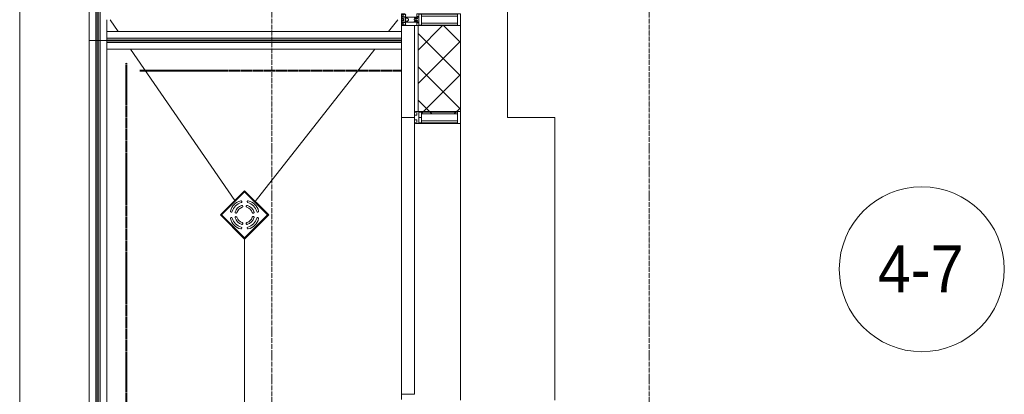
# Model space of a CAD drawing. Header units: millimetres. Extents: x 5617 to 137814, y 7718 to 189336.
# Tile 11 of 97: x 28185 to 32363, y 22475 to 24065. Entities that reach past the tile are written whole.
import ezdxf

# ---------------------------------------------------------------- set-up
doc = ezdxf.new("R2010")
doc.units = ezdxf.units.MM
for name, pattern in [('Линия сетки', [25, 20, -2.5, 0, -2.5]), ('Штрих_3_1_5_', [4.5, 3, -1.5]), ('Штриховая_ш3 п1_5', [4.5, 3, -1.5])]:
    doc.linetypes.add(name, pattern=pattern)
doc.layers.add('_Разделитель помещений_', color=4, linetype='Штриховая_ш3 п1_5', lineweight=40, true_color=0x00ffff)
for name, color, linetype, lineweight in [('Арматура трубопроводов', 7, 'Continuous', 18), ('Импосты витража', 7, 'Continuous', 18), ('Марки помещений', 7, 'Continuous', 20), ('Ограждение', 7, 'Continuous', 18), ('Оси', 7, 'Continuous', 9), ('Панели витража', 7, 'Continuous', 18), ('Перекрытия', 7, 'Continuous', 18), ('Поручни', 7, 'Continuous', 18), ('Сантехнические приборы', 7, 'Continuous', 18), ('Стены разрез', 7, 'Continuous', 40), ('Стены штриховка', 7, 'Continuous', 40), ('Элементы узлов', 7, 'Continuous', 18)]:
    doc.layers.add(name, color=color, linetype=linetype, lineweight=lineweight)
doc.styles.add('Arial_3', font='arial.ttf', dxfattribs={"width": 0.9, "height": 200})

# ---------------------------------------------------------------- blocks, each defined once
blk = doc.blocks.new('135_SLK_K4_AR_rvt-1-МКСС_К4_L12_41_700_')
at = {"layer": '_Разделитель помещений_', "color": 131, "linetype": 'Штрих_3_1_5_', "true_color": 0xaaffff}
for p, q in [((92932.5, 15682.5), (92932.5, 23882.5)), ((92990, 23850), (94100, 23850))]:
    blk.add_line(p, q, dxfattribs=at)
at = {"layer": 'Перекрытия', "color": 253, "true_color": 0xaaaaaa}
for p, q in [((94549.8, 24150), (94549.8, 23650)), ((94549.8, 23650), (94749.8, 23650)), ((94749.8, 23650), (94749.8, 22450))]:
    blk.add_line(p, q, dxfattribs=at)
blk = doc.blocks.new('Ограждение - Ограждение-5832184-МКСС_К4_L12_41_700_')
at = {"layer": 'Ограждение', "lineweight": 5}
for points in [[(10062, 6800), (10062, 8577), (10054, 8577), (10054, 6800)], [(10071, 6800), (10071, 8577), (10063, 8577), (10063, 6800)]]:
    blk.add_hatch(color=256, dxfattribs=at).paths.add_polyline_path(points)
at = {"layer": 'Поручни', "color": 253, "lineweight": 5, "true_color": 0xaaaaaa}
for p, q in [((10025, 8577), (10025, 6800)), ((10025, 8577), (10053.5, 8577)), ((10053.5, 8577), (10053.5, 6800)), ((10062, 8577), (10054, 8577)), ((10054, 8577), (10054, 6800)), ((10062, 6800), (10062, 8577)), ((10062, 8577), (10063, 8577)), ((10071, 8577), (10063, 8577)), ((10063, 8577), (10063, 6800)), ((10071, 6800), (10071, 8577)), ((10071.5, 8577), (10071.5, 6800)), ((10071.5, 8577), (10099.8, 8577)), ((10100, 6800), (10100, 8540)), ((10053.5, 6800), (10025, 6800)), ((10054, 6800), (10062, 6800)), ((10063, 6800), (10062, 6800)), ((10063, 6800), (10071, 6800)), ((10100, 6800), (10071.5, 6800))]:
    blk.add_line(p, q, dxfattribs=at)
blk = doc.blocks.new('System Panel - A_PAN_Glass-7496875-МКСС_К4_L12_41_700_')
at = {"layer": 'Панели витража', "color": 253, "lineweight": 5, "true_color": 0xaaaaaa}
for p, q in [((-587.5, 55), (-587.5, 0)), ((587.5, 55), (-573.5, 55)), ((587.5, 0), (587.5, 55)), ((-587.5, 0), (587.5, 0))]:
    blk.add_line(p, q, dxfattribs=at)
blk = doc.blocks.new('Rectangular Mullion - R_StandardFrame_50Wx250H-4664157-МКСС_К4_L12_41_700_')
at = {"layer": 'Импосты витража', "color": 253, "lineweight": 5, "true_color": 0xaaaaaa}
for p, q in [((94350, 22450), (94350, 23625)), ((94100, 22452.5), (94100, 22475))]:
    blk.add_line(p, q, dxfattribs=at)
blk = doc.blocks.new('Rectangular Mullion - 50Wx250H-3927046-МКСС_К4_L12_41_700_')
at = {"layer": 'Элементы узлов', "color": 253, "lineweight": 5, "true_color": 0xaaaaaa}
for p, q in [((0, 250), (-25, 250)), ((-25, 250), (-25, 237.3)), ((-25, 65.2), (-25, 250)), ((-25, 250), (0, 250)), ((-23, 237.3), (0, 237.3)), ((-23, 237.3), (0, 237.3)), ((-23, 237.3), (-23, 73.6)), ((0, 237.3), (-14.9, 237.3)), ((-14.9, 237.3), (-14.9, 84)), ((-14.9, 84), (-14.9, 237.3)), ((25, 250), (0, 250)), ((25, 250), (0, 250)), ((14.9, 237.3), (0, 237.3)), ((0, 237.3), (23, 237.3)), ((23, 237.3), (0, 237.3)), ((14.9, 84), (14.9, 237.3)), ((14.9, 84), (14.9, 237.3)), ((23, 237.3), (23, 73.6)), ((25, 237.3), (25, 250)), ((25, 65.2), (25, 250)), ((0, 84), (-23, 84)), ((-23, 84), (-23, 73.6)), ((0, 84), (-23, 84)), ((-14.9, 84), (0, 84)), ((0, 84), (14.9, 84)), ((23, 84), (0, 84)), ((0, 84), (0, 73.6)), ((0, 84), (23, 84)), ((0, 73.6), (0, 84)), ((23, 73.6), (23, 84)), ((-25, 73.6), (-25, 65.2)), ((-25, 65.2), (-25, 60.2)), ((-10, 65.2), (-25, 65.2)), ((-25, 65.2), (-25, 60.2)), ((-25, 65.2), (-10, 65.2)), ((-10, 65.2), (-25, 65.2)), ((-23, 73.6), (0, 73.6)), ((0, 73.6), (-23, 73.6)), ((-0.5, 73.6), (-23, 73.6)), ((-10, 55), (-14, 55)), ((-14, 55), (-10, 55)), ((-10, 55), (-10, 65.2)), ((-10, 65.2), (-10, 55)), ((-10, 55), (-10, 65.2)), ((-10, 55), (0, 55)), ((0, 55), (-10, 55)), ((0, 73.6), (23, 73.6)), ((23, 73.6), (0, 73.6)), ((0, 55), (10, 55)), ((0, 55), (10, 55)), ((0.5, 73.6), (23, 73.6)), ((10, 65.2), (10, 55)), ((25, 65.2), (10, 65.2)), ((10, 55), (10, 65.2)), ((10, 65.2), (25, 65.2)), ((10, 65.2), (25, 65.2)), ((10, 55), (10, 65.2)), ((10, 55), (14, 55)), ((10, 55), (14, 55)), ((25, 65.2), (25, 73.6)), ((25, 65.2), (25, 60.2)), ((25, 60.2), (25, 65.2))]:
    blk.add_line(p, q, dxfattribs=at)
for centre, start, end in [((-14, 69.1), 218.9723, 270), ((-14, 69.1), 218.9723, 270), ((-14, 69.1), 218.9723, 270), ((14, 69.1), 270, 321.0277), ((14, 69.1), 270, 321.0277), ((14, 69.1), 270, 321.0277)]:
    blk.add_arc(centre, 14.1, start, end, dxfattribs=at)
blk = doc.blocks.new('Rectangular Mullion - R_StandardFrame_50Wx250H-5854537-МКСС_К4_L12_41_700_')
at = {"layer": 'Импосты витража', "color": 253, "lineweight": 5, "true_color": 0xaaaaaa}
for p, q in [((94100, 24040), (94100, 24065)), ((94350, 24040), (94350, 24090))]:
    blk.add_line(p, q, dxfattribs=at)
blk = doc.blocks.new('Rectangular Mullion - 50Wx250H-2623690-МКСС_К4_L12_41_700_')
at = {"layer": 'Элементы узлов', "color": 253, "lineweight": 5, "true_color": 0xaaaaaa}
for p, q in [((-25, 65.2), (-25, 250)), ((-25, 250), (0, 250)), ((-23, 237.3), (0, 237.3)), ((-23, 237.3), (-23, 73.6)), ((-14.9, 84), (-14.9, 237.3)), ((25, 250), (0, 250)), ((23, 237.3), (0, 237.3)), ((14.9, 84), (14.9, 237.3)), ((23, 237.3), (23, 73.6)), ((25, 65.2), (25, 250)), ((0, 84), (-23, 84)), ((0, 84), (23, 84)), ((-14, 65.2), (-25, 65.2)), ((-0.5, 73.6), (-23, 73.6)), ((-14, 71.3), (-14, 65.2)), ((-10, 71.3), (-14, 71.3)), ((-10, 53), (-10, 71.3)), ((-8.7, 53), (-10, 53)), ((-10, 53), (-10, 17)), ((-8.7, 53), (-7, 54.7)), ((-7, 65.2), (-5.9, 67.3)), ((-7, 65.2), (-7, 54.7)), ((-4.1, 67.3), (-5.9, 67.3)), ((-4.1, 67.3), (-2.9, 65.1)), ((-2.9, 65.1), (-2.9, 54.6)), ((-1.3, 53), (-2.9, 54.6)), ((0, 53), (-1.3, 53)), ((0, 53), (1.3, 53)), ((0.5, 73.6), (23, 73.6)), ((1.3, 53), (2.9, 54.6)), ((4.1, 67.3), (2.9, 65.1)), ((2.9, 65.1), (2.9, 54.6)), ((4.1, 67.3), (5.9, 67.3)), ((7, 65.2), (5.9, 67.3)), ((7, 65.2), (7, 54.7)), ((8.7, 53), (7, 54.7)), ((8.7, 53), (10, 53)), ((10, 71.3), (14, 71.3)), ((10, 53), (10, 71.3)), ((10, 53), (10, 17)), ((14, 71.3), (14, 65.2)), ((14, 65.2), (25, 65.2)), ((-23.8, 14.6), (-25, 14.2)), ((-25, 0), (-25, 14.2)), ((-22.3, 17), (-23.8, 17)), ((-23.8, 17), (-23.8, 14.6)), ((-22.5, 10.6), (-23.8, 14.6)), ((-22.5, 10.6), (-23.7, 9.9)), ((-23.7, 1.3), (-23.7, 9.9)), ((-23.7, 1.3), (-11.8, 1.3)), ((-23.2, 10.2), (-22.5, 8)), ((-22.5, 8), (-22.5, 4.5)), ((-21.3, 4.5), (-22.5, 4.5)), ((-22.3, 17), (-22.3, 16)), ((-22.3, 16), (-21.3, 16)), ((-19, 17.6), (-21.3, 16)), ((-21.3, 4.5), (-21.3, 6.5)), ((-21.3, 6.5), (-14.2, 6.5)), ((-18.4, 16.6), (-19, 17.6)), ((-7.4, 16.6), (-18.4, 16.6)), ((-14.2, 6.5), (-14.2, 4.5)), ((-13.2, 4.5), (-14.2, 4.5)), ((-13.2, 4.5), (-12.2, 7.2)), ((-12.7, 7.6), (-11.3, 11.4)), ((-12.7, 7.6), (-11.8, 6.9)), ((-12.2, 9), (-12.2, 14.8)), ((-12.2, 14.8), (0, 14.8)), ((-11.8, 1.3), (-11.8, 6.9)), ((-10.5, 11.2), (-11.3, 11.4)), ((-10.5, 1.5), (-10.5, 11.2)), ((-4.8, 1.5), (-10.5, 1.5)), ((-10, 17), (-7.5, 17)), ((-8.5, 23), (-1.5, 30)), ((-8.5, 18.5), (-8.5, 23)), ((-7.5, 18.5), (-8.5, 18.5)), ((-7.5, 17), (-7.5, 18.5)), ((-7.4, 18), (-7.4, 16.6)), ((-2.6, 18), (-7.4, 18)), ((0, 8), (-4.8, 8)), ((-4.8, 1.5), (-4.8, 8)), ((-2.6, 18), (-2.6, 16.8)), ((-2.6, 16.8), (0, 16.8)), ((-1.5, 30), (0, 30)), ((1.5, 30), (0, 30)), ((2.6, 16.8), (0, 16.8)), ((0, 14.8), (0, 16.8)), ((0, 14.8), (0, 16.8)), ((12.2, 14.8), (0, 14.8)), ((0, 0), (0, 8)), ((0, 8), (4.8, 8)), ((0, 0), (0, 8)), ((8.5, 23), (1.5, 30)), ((2.6, 18), (2.6, 16.8)), ((2.6, 18), (7.4, 18)), ((4.8, 1.5), (4.8, 8)), ((4.8, 1.5), (10.5, 1.5)), ((7.4, 18), (7.4, 16.6)), ((7.4, 16.6), (18.4, 16.6)), ((7.5, 18.5), (8.5, 18.5)), ((7.5, 17), (7.5, 18.5)), ((10, 17), (7.5, 17)), ((8.5, 18.5), (8.5, 23)), ((10.5, 11.2), (11.3, 11.4)), ((10.5, 1.5), (10.5, 11.2)), ((12.7, 7.6), (11.3, 11.4)), ((12.7, 7.6), (11.8, 6.9)), ((11.8, 1.3), (11.8, 6.9)), ((23.7, 1.3), (11.8, 1.3)), ((12.2, 9), (12.2, 14.8)), ((13.2, 4.5), (12.2, 7.2)), ((13.2, 4.5), (14.2, 4.5)), ((21.3, 6.5), (14.2, 6.5)), ((14.2, 6.5), (14.2, 4.5)), ((18.4, 16.6), (19, 17.6)), ((19, 17.6), (21.3, 16)), ((22.3, 16), (21.3, 16)), ((21.3, 4.5), (21.3, 6.5)), ((21.3, 4.5), (22.5, 4.5)), ((22.3, 17), (22.3, 16)), ((22.3, 17), (23.8, 17)), ((22.5, 10.6), (23.8, 14.6)), ((22.5, 10.6), (23.7, 9.9)), ((23.2, 10.2), (22.5, 8)), ((22.5, 8), (22.5, 4.5)), ((23.7, 1.3), (23.7, 9.9)), ((23.8, 17), (23.8, 14.6)), ((23.8, 14.6), (25, 14.2)), ((25, 0), (25, 14.2)), ((-25, 0), (0, 0)), ((25, 0), (0, 0))]:
    blk.add_line(p, q, dxfattribs=at)
for centre, start, end in [((-0.5, 73.1), 360, 90), ((0.5, 73.1), 90, 180)]:
    blk.add_arc(centre, 0.5, start, end, dxfattribs=at)
blk = doc.blocks.new('HL_RU_balcony and terrace drain_HL5100T-A-200505 - HL_Трап для балконов и террас_HL5100T-7541758-МКСС_К4_L12_41_700_')
at = {"layer": 'Арматура трубопроводов', "color": 253, "lineweight": 5, "true_color": 0xaaaaaa}
for centre, radius, start, end in [((-29, 50.2), 4, 119.9633, 299.9633), ((0, 0), 62, 60.0367, 119.9633), ((0, 0), 54, 60.0367, 119.9633), ((0, 0), 42, 62.1245, 117.8755), ((29, 50.2), 4, 240.0367, 60.0367), ((0, 0), 62, 150.0367, 209.9633), ((0, 0), 54, 150.0367, 209.9633), ((-50.2, 29), 4, 330.0367, 150.0367), ((0, 0), 42, 152.1245, 207.8755), ((-33.6, 17.8), 4, 332.1245, 152.1245), ((0, 0), 34, 152.1245, 207.8755), ((-17.8, 33.6), 4, 117.8755, 297.8755), ((0, 0), 34, 62.1245, 117.8755), ((17.8, 33.6), 4, 242.1245, 62.1245), ((33.6, 17.8), 4, 27.8755, 207.8755), ((0, 0), 34, 332.1245, 27.8755), ((0, 0), 42, 332.1245, 27.8755), ((50.2, 29), 4, 29.9633, 209.9633), ((0, 0), 54, 330.0367, 29.9633), ((0, 0), 62, 330.0367, 29.9633), ((-50.2, -29), 4, 209.9633, 29.9633), ((-33.6, -17.8), 4, 207.8755, 27.8755), ((-17.8, -33.6), 4, 62.1245, 242.1245), ((0, 0), 42, 242.1245, 297.8755), ((0, 0), 34, 242.1245, 297.8755), ((17.8, -33.6), 4, 297.8755, 117.8755), ((33.6, -17.8), 4, 152.1245, 332.1245), ((50.2, -29), 4, 150.0367, 330.0367), ((-29, -50.2), 4, 60.0367, 240.0367), ((0, 0), 62, 240.0367, 299.9633), ((0, 0), 54, 240.0367, 299.9633), ((29, -50.2), 4, 299.9633, 119.9633)]:
    blk.add_arc(centre, radius, start, end, dxfattribs=at)
at = {"layer": 'Сантехнические приборы', "color": 253, "lineweight": 5, "true_color": 0xaaaaaa}
for p, q in [((-72.5, 72.5), (72.5, 72.5)), ((-72.5, -72.5), (-72.5, 72.5)), ((-70, 70), (-70, -70)), ((70, 70), (-70, 70)), ((69, 69), (-69, 69)), ((-69, 69), (-69, -69)), ((69, -69), (69, 69)), ((70, -70), (70, 70)), ((72.5, 72.5), (72.5, -72.5)), ((-72.5, -72.5), (72.5, -72.5)), ((70, -70), (-70, -70)), ((-69, -69), (69, -69))]:
    blk.add_line(p, q, dxfattribs=at)
for start, end in [(90, 91.6217), (88.3783, 90), (178.3783, 181.6217), (358.3783, 1.6217), (268.3783, 270), (270, 271.6217)]:
    blk.add_arc((0, 0), 72.9, start, end, dxfattribs=at)
blk = doc.blocks.new('Ограждение - Ограждение-7575713-МКСС_К4_L12_41_700_')
at = {"layer": 'Ограждение', "lineweight": 5}
for points in [[(10407.4, 8578), (11350, 8578), (11350, 8586), (10099.8, 8586), (10099.8, 8578)], [(10407.4, 8569), (11350, 8569), (11350, 8577), (10099.8, 8577), (10099.8, 8569)]]:
    blk.add_hatch(color=256, dxfattribs=at).paths.add_polyline_path(points)
at = {"layer": 'Поручни', "color": 253, "lineweight": 5, "true_color": 0xaaaaaa}
for p, q in [((10099.8, 8615), (11350, 8615)), ((10099.8, 8586.5), (10099.8, 8615)), ((11350, 8586.5), (10099.8, 8586.5)), ((11350, 8586), (10099.8, 8586)), ((10099.8, 8586), (10099.8, 8578)), ((10099.8, 8578), (11350, 8578)), ((11350, 8577), (10099.8, 8577)), ((10099.8, 8577), (10099.8, 8569)), ((10099.8, 8569), (11350, 8569)), ((11350, 8568.5), (10099.8, 8568.5)), ((10099.8, 8540), (10099.8, 8568.5)), ((11350, 8578), (11350, 8586)), ((11350, 8569), (11350, 8577)), ((11350, 8540), (10099.8, 8540))]:
    blk.add_line(p, q, dxfattribs=at)
blk = doc.blocks.new('Ограждение - Ограждение-7575714-МКСС_К4_L12_41_700_')
at = {"layer": 'Ограждение', "lineweight": 5}
for points in [[(10061.8, 8577), (10061.8, 10458), (10053.8, 10458), (10053.8, 8577)], [(10070.8, 8577), (10070.8, 10458), (10062.8, 10458), (10062.8, 8577)]]:
    blk.add_hatch(color=256, dxfattribs=at).paths.add_polyline_path(points)
at = {"layer": 'Поручни', "color": 253, "lineweight": 5, "true_color": 0xaaaaaa}
for p, q in [((10024.8, 10458), (10024.8, 8577)), ((10024.8, 10458), (10053.3, 10458)), ((10053.3, 10458), (10053.3, 8577)), ((10061.8, 10458), (10053.8, 10458)), ((10053.8, 10458), (10053.8, 8577)), ((10061.8, 8577), (10061.8, 10458)), ((10061.8, 10458), (10062.8, 10458)), ((10070.8, 10458), (10062.8, 10458)), ((10062.8, 10458), (10062.8, 8577)), ((10070.8, 8577), (10070.8, 10458)), ((10071.3, 10458), (10071.3, 8577)), ((10071.3, 10458), (10099.8, 10458)), ((10099.8, 10350), (10099.8, 10458)), ((10099.8, 8615), (10099.8, 8665)), ((10053.3, 8577), (10024.8, 8577)), ((10053.8, 8577), (10061.8, 8577)), ((10062.8, 8577), (10061.8, 8577)), ((10062.8, 8577), (10070.8, 8577)), ((10099.8, 8577), (10071.3, 8577))]:
    blk.add_line(p, q, dxfattribs=at)
blk = doc.blocks.new('135_SLK_K4_AR_FCD_rvt-1-МКСС_К4_L12_41_700_')
at = {"layer": 'Стены разрез', "lineweight": 5, "true_color": 0xaaaaaa}
h = blk.add_hatch(dxfattribs=at)
h.set_pattern_fill('FP_4', color=253, style=0, pattern_type=2)
h.set_pattern_definition([(45, (0, 0), (-70.71068, 70.71068), []), (135, (0, 0), (-70.71068, -70.71068), [])])
h.paths.add_polyline_path([(94337.3, 23664.9), (94337.3, 23675), (94350, 23675), (94350, 24040), (94170, 24040), (94170, 23675), (94173.6, 23675), (94173.6, 23673), (94184, 23673), (94184, 23664.9), (94285.9, 23664.9)])
at = {"layer": 'Перекрытия', "color": 253, "lineweight": 5, "true_color": 0xaaaaaa}
for p, q in [((92480, 15230), (92480, 24250)), ((92850, 24065), (92850, 24015)), ((92898.2, 24015), (92863.8, 24065)), ((94045.1, 24015), (94084.3, 24065)), ((93392.3, 23297.4), (92949.8, 23940)), ((93479.2, 23293.8), (93986.2, 23940)), ((93434.2, 22134.3), (93434.2, 23134.3))]:
    blk.add_line(p, q, dxfattribs=at)
at = {"layer": 'Стены разрез', "color": 253, "lineweight": 9, "true_color": 0xaaaaaa}
for p, q in [((94100, 24040), (94100, 23650)), ((94350, 24040), (94100, 24040)), ((94350, 23675), (94350, 24040)), ((94100, 23650), (94155, 23650))]:
    blk.add_line(p, q, dxfattribs=at)
at = {"layer": 'Стены штриховка', "color": 253, "lineweight": 9, "true_color": 0xaaaaaa}
for p, q in [((94155, 23664), (94155, 24040)), ((94170, 23675), (94170, 24040))]:
    blk.add_line(p, q, dxfattribs=at)
at = {"layer": 'Импосты витража', "color": 253, "lineweight": 5, "true_color": 0xaaaaaa}
for name in ['Rectangular Mullion - R_StandardFrame_50Wx250H-5854537-МКСС_К4_L12_41_700_', 'Rectangular Mullion - R_StandardFrame_50Wx250H-4664157-МКСС_К4_L12_41_700_']:
    blk.add_blockref(name, (0, 0), dxfattribs=at)
at = {"layer": 'Импосты витража', "color": 253, "lineweight": 5, "true_color": 0xaaaaaa, "rotation": 270}
for name, p in [('Rectangular Mullion - 50Wx250H-2623690-МКСС_К4_L12_41_700_', (94100, 24065)), ('Rectangular Mullion - 50Wx250H-3927046-МКСС_К4_L12_41_700_', (94100, 23650))]:
    blk.add_blockref(name, p, dxfattribs=at)
at = {"layer": 'Ограждение', "color": 253, "lineweight": 5, "true_color": 0xaaaaaa}
for name in ['Ограждение - Ограждение-7575714-МКСС_К4_L12_41_700_', 'Ограждение - Ограждение-7575713-МКСС_К4_L12_41_700_', 'Ограждение - Ограждение-5832184-МКСС_К4_L12_41_700_']:
    blk.add_blockref(name, (82750, 15400), dxfattribs=at)
at = {"layer": 'Панели витража', "color": 253, "lineweight": 5, "true_color": 0xaaaaaa, "rotation": 270}
blk.add_blockref('System Panel - A_PAN_Glass-7496875-МКСС_К4_L12_41_700_', (94100, 23062.5), dxfattribs=at)
at = {"layer": 'Сантехнические приборы', "color": 253, "lineweight": 5, "true_color": 0xaaaaaa, "rotation": 44.9999999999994}
blk.add_blockref('HL_RU_balcony and terrace drain_HL5100T-A-200505 - HL_Трап для балконов и террас_HL5100T-7541758-МКСС_К4_L12_41_700_', (93433.9, 23236.6), dxfattribs=at)
blk = doc.blocks.new('050_Марка_Помещение - Номер-620969-МКСС_К4_L12_41_700_')
at = {"layer": 'Марки помещений'}
blk.add_circle((0, 0), 3.5, dxfattribs=at)

msp = doc.modelspace()

# ---------------------------------------------------------------- linework, layer by layer
at = {"layer": 'Оси', "linetype": 'Линия сетки'}
for p, q in [((29255.4, 12025.7), (29255.4, 33080)), ((30855.4, 12025.7), (30855.4, 33080))]:
    msp.add_line(p, q, dxfattribs=at)

# ---------------------------------------------------------------- block references
at = {"lineweight": 5}
for name in ['135_SLK_K4_AR_FCD_rvt-1-МКСС_К4_L12_41_700_', '135_SLK_K4_AR_rvt-1-МКСС_К4_L12_41_700_']:
    msp.add_blockref(name, (-64294.6, 0), dxfattribs=at)
at = {"layer": 'Марки помещений', "xscale": 99.99999999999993, "yscale": 99.99999999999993, "zscale": 99.99999999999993}
msp.add_blockref('050_Марка_Помещение - Номер-620969-МКСС_К4_L12_41_700_', (32012.7, 23005.9), dxfattribs=at)

# ---------------------------------------------------------------- texts
at = {"layer": 'Марки помещений', "lineweight": 9, "insert": (31826.2, 23107.6), "char_height": 200, "width": 447.342, "attachment_point": 1, "style": 'Arial_3'}
msp.add_mtext('4-7', dxfattribs=at)

doc.saveas('drawing.dxf')
